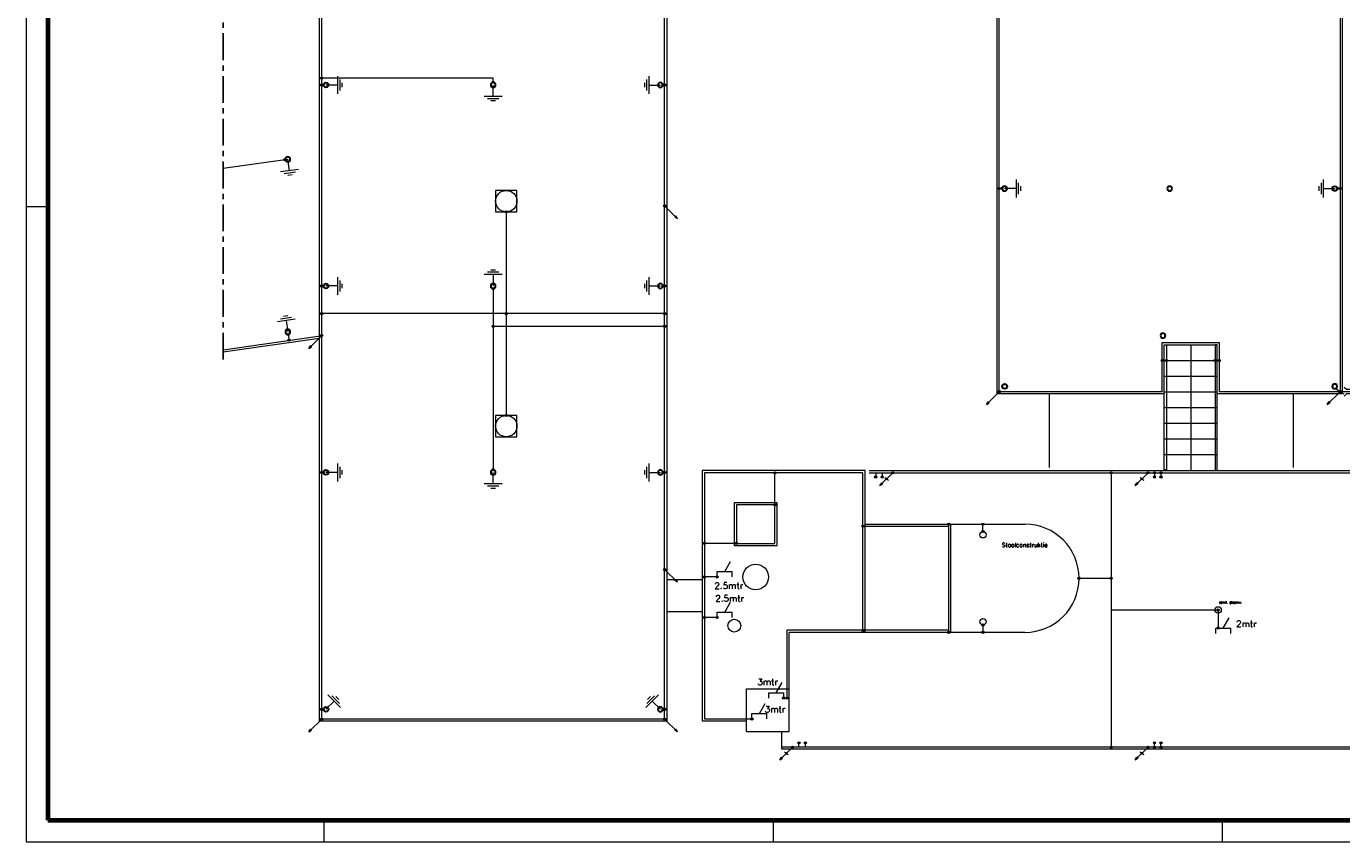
# Model space of a CAD drawing. Header units: millimetres. Extents: x -1609 to 2109, y 0 to 841.
# Tile 31 of 65: x 500 to 1115, y 0 to 381. Entities that reach past the tile are written whole.
import ezdxf

# ---------------------------------------------------------------- set-up
doc = ezdxf.new("R2010")
doc.units = ezdxf.units.MM
doc.linetypes.add('CENTER', pattern=[2, 1.25, -0.25, 0.25, -0.25])
for name, color, linetype, lineweight in [('a. Symbolen', 7, 'Continuous', 18), ('a_Gebouw_0.20', 251, 'Continuous', 20), ('a_Tekst 25', 7, 'Continuous', 25), ('b_Aardelektrode', 10, 'Continuous', 18), ('b_Al_50mm²', 10, 'Continuous', 18), ('b_Cu_50mm²', 10, 'Continuous', 18), ('b_Spits', 10, 'Continuous', 18), ('b_Verbinding', 10, 'Continuous', 18)]:
    doc.layers.add(name, color=color, linetype=linetype, lineweight=lineweight)
doc.layers.add('CENTER', color=5, linetype='CENTER')
doc.layers.add('RVB_ALG_TEKENBLAD_ALGEMEEN', color=2, linetype='Continuous')
doc.styles.get("Standard").update_dxf_attribs({"font": 'txt.shx'})

# ---------------------------------------------------------------- blocks, each defined once
blk = doc.blocks.new('LOSMEETKOPL')
at = {"color": 0, "linetype": 'Continuous'}
for p, q in [((0, 0), (-1, -1.73)), ((-0.5, 0.33), (-0.5, -0.33)), ((-0.3, 0.52), (-0.3, -0.52)), ((-0.1, 0.59), (-0.1, -0.59)), ((0, 0), (1, 1.73)), ((0.1, 0.59), (0.1, -0.59)), ((0.3, 0.52), (0.3, -0.52)), ((0.5, 0.33), (0.5, -0.33))]:
    blk.add_line(p, q, dxfattribs=at)
blk.add_circle((0, 0), 0.6, dxfattribs=at)
blk = doc.blocks.new('PIJL')
at = {"linetype": 'Continuous'}
for p, q in [((-425, -736), (0, 0)), ((-425, -736), (-380, -589)), ((-377, -597), (-414, -716)), ((-374, -605), (-402, -697)), ((-371, -612), (-391, -677)), ((-320, -624), (-380, -589)), ((-328, -625), (-377, -597)), ((-337, -626), (-374, -605)), ((-345, -627), (-371, -612)), ((-425, -736), (-320, -624)), ((-414, -716), (-328, -625)), ((-402, -697), (-337, -626)), ((-391, -677), (-345, -627)), ((-368, -620), (-379, -657)), ((-379, -657), (-353, -629)), ((-353, -629), (-368, -620)), ((-365, -627), (-368, -638)), ((-368, -638), (-361, -630)), ((-361, -630), (-365, -627))]:
    blk.add_line(p, q, dxfattribs=at)
blk = doc.blocks.new('VAARDMEET13')
at = {"color": 0, "linetype": 'Continuous'}
for p, q in [((-1, 8), (-2, 9.07)), ((-1, 2), (-1, 8)), ((0, -5), (0, 12)), ((1, 8), (2, 9.07)), ((1, 2), (1, 8)), ((-4, 0), (4, 0)), ((-1, 2), (-2, 0.93)), ((1, 2), (2, 0.93)), ((-2.5, -1), (2.5, -1)), ((-1, -2), (1, -2)), ((-0.35, -3.5), (0.35, -3.5)), ((0, -5), (-0.35, -3.5)), ((-0.28, -3.55), (0.28, -3.55)), ((0, -4.77), (-0.28, -3.55)), ((-0.22, -3.61), (0.22, -3.61)), ((0, -4.54), (-0.22, -3.61)), ((-0.15, -3.66), (0.15, -3.66)), ((0, -4.32), (-0.15, -3.66)), ((-0.09, -3.71), (0.09, -3.71)), ((0, -4.09), (-0.09, -3.71)), ((-0.02, -3.76), (0.02, -3.76)), ((0, -3.86), (-0.02, -3.76)), ((0, -5), (0.35, -3.5)), ((0.28, -3.55), (0, -4.77)), ((0.22, -3.61), (0, -4.54)), ((0.15, -3.66), (0, -4.32)), ((0.09, -3.71), (0, -4.09)), ((0.02, -3.76), (0, -3.86))]:
    blk.add_line(p, q, dxfattribs=at)
at = {"linetype": 'Continuous'}
blk.add_blockref('LOSMEETKOPL', (0, 11), dxfattribs=at)
blk = doc.blocks.new('A$C617B9A07')
at = {"layer": 'b_Verbinding'}
blk.add_hatch(color=256, dxfattribs=at).paths.add_polyline_path([(48, 1, 1), (-52, 1, 1)])
at = {"layer": 'b_Verbinding', "linetype": 'Continuous'}
blk.add_circle((-2, 1), 50, dxfattribs=at)
blk = doc.blocks.new('A$C6218D69D')
at = {"layer": 'a. Symbolen'}
for radius in [129, 129, 95]:
    blk.add_circle((0, 0), radius, dxfattribs=at)
blk = doc.blocks.new('A$C6218DA18')
at = {"layer": 'b_Verbinding'}
blk.add_circle((-2, 1), 50, dxfattribs=at)
blk.add_blockref('A$C617B9A07', (0, 0), dxfattribs=at)
blk = doc.blocks.new('A$C621C7B22')
at = {"layer": 'b_Aardelektrode', "transparency": 33554687}
for p, q in [((536, 0), (0, 0)), ((536, -418), (536, 418)), ((641, -261), (641, 261)), ((745, -104), (745, 104))]:
    blk.add_line(p, q, dxfattribs=at)
blk = doc.blocks.new('*U25')
at = {"color": 1, "linetype": 'Continuous', "lineweight": 18}
blk.add_lwpolyline([(-1609, 0), (0, 0), (0, 841), (-1609, 841)], close=True, dxfattribs=at)
at = {"color": 5, "linetype": 'Continuous', "lineweight": 70}
blk.add_lwpolyline([(-1599, 10), (-10, 10), (-10, 831), (-1599, 831)], close=True, dxfattribs=at)
at = {"color": 1, "linetype": 'Continuous', "lineweight": 18, "flags": 128}
for points in [[(-1609, 297), (-1599, 297)], [(-1470, 10), (-1470, 0)], [(-1260, 10), (-1260, 0)], [(-1050, 10), (-1050, 0)]]:
    blk.add_lwpolyline(points, dxfattribs=at)

msp = doc.modelspace()

# ---------------------------------------------------------------- linework, layer by layer
at = {"layer": 'a_Gebouw_0.20'}
for p, q in [((592, 229.02), (636.92, 235.5)), ((1031.85, 173.89), (1031.85, 232.38)), ((1031.85, 232.38), (1032.84, 232.38)), ((1032.84, 232.38), (1032.84, 173.89)), ((1056.57, 232.38), (1055.59, 232.38)), ((1055.59, 232.38), (1055.59, 173.69)), ((1056.57, 173.69), (1056.57, 232.38)), ((892.03, 173.52), (815.91, 173.52)), ((815.91, 173.52), (815.91, 56.51)), ((892.03, 97.87), (892.03, 173.52)), ((894, 173.52), (1354.67, 173.52)), ((1032.84, 173.89), (1031.85, 173.89)), ((1055.59, 173.69), (1056.57, 173.69)), ((892.03, 148.52), (966.71, 148.52)), ((932.13, 97.87), (932.13, 148.52)), ((992.03, 123.19), (992.03, 123.19)), ((815.91, 122.52), (799.34, 122.52)), ((815.91, 107.52), (799.34, 107.52)), ((856.58, 51.51), (856.58, 97.87)), ((966.71, 97.87), (856.58, 97.87)), ((836.58, 71.51), (856.58, 71.51)), ((836.58, 51.51), (836.58, 71.51)), ((815.91, 56.51), (836.58, 56.51)), ((836.58, 51.51), (856.58, 51.51)), ((853.14, 43.22), (853.14, 51.51)), ((1354.67, 43.22), (853.14, 43.22))]:
    msp.add_line(p, q, dxfattribs=at)
for points in [[(637.06, 647.53), (799.34, 647.53), (799.34, 56.32)], [(799.34, 56.32), (637.06, 56.32), (637.06, 647.53)], [(976.71, 209.41), (953.74, 209.41), (953.74, 401.43), (1115.04, 401.43), (1115.04, 209.41), (1056.57, 209.41)], [(1031.85, 232.38), (1056.57, 232.38)], [(1044.21, 232.38), (1044.21, 173.69)], [(1031.85, 225.04), (1056.57, 225.04)], [(1031.85, 217.71), (1056.57, 217.71)], [(1031.85, 209.41), (976.71, 209.41)], [(978.19, 174.95), (978.19, 209.59)], [(1031.85, 210.37), (1056.57, 210.37)], [(1092.22, 174.95), (1092.22, 209.41)], [(1031.85, 203.04), (1056.57, 203.04)], [(1031.85, 195.7), (1056.57, 195.7)], [(1031.85, 188.36), (1056.57, 188.36)], [(1031.85, 181.03), (1056.57, 181.03)]]:
    msp.add_lwpolyline(points, dxfattribs=at)
for points in [[(719.34, 294.53), (729.34, 294.53), (729.34, 304.53), (719.34, 304.53)], [(719.34, 189.32), (729.34, 189.32), (729.34, 199.32), (719.34, 199.32)], [(830.91, 138.52), (850.91, 138.52), (850.91, 158.52), (830.91, 158.52)]]:
    msp.add_lwpolyline(points, close=True, dxfattribs=at)
for centre, radius in [((724.34, 299.53), 5), ((724.34, 194.32), 5), ((947.13, 143.52), 1.5), ((840.91, 123.78), 6), ((1057.03, 108.37), 1.5), ((830.91, 101.04), 3), ((947.13, 102.87), 1.5)]:
    msp.add_circle(centre, radius, dxfattribs=at)
for start, end in [(0, 90), (270, 0)]:
    msp.add_arc((966.71, 123.19), 25.32, start, end, dxfattribs=at)
at = {"layer": 'b_Al_50mm²'}
for p, q in [((638.06, 57.32), (638.06, 646.53)), ((798.34, 57.32), (798.34, 646.53)), ((724.34, 294.54), (724.32, 199.32)), ((798.34, 246.92), (638.06, 246.92)), ((592, 230.03), (637.57, 236.6)), ((1032.84, 225.04), (1030.85, 225.04)), ((1055.59, 225.04), (1057.57, 225.04)), ((891.03, 172.52), (816.91, 172.52)), ((816.91, 172.52), (816.91, 57.51)), ((849.91, 157.52), (849.91, 172.52)), ((891.03, 98.87), (891.03, 172.52)), ((894, 172.52), (1353.67, 172.52)), ((897, 172.52), (897, 170.52)), ((900, 172.52), (900, 170.52)), ((1007.03, 172.52), (1007.03, 44.22)), ((1027.3, 172.52), (1027.3, 170.52)), ((1030.3, 172.52), (1030.3, 170.52)), ((931.13, 97.87), (931.13, 148.52)), ((947.13, 145.02), (947.13, 148.52)), ((891.03, 147.52), (931.13, 147.52)), ((831.91, 139.52), (816.91, 139.52)), ((822.41, 123.78), (816.91, 123.78)), ((992.03, 123.19), (1007.03, 123.19)), ((822.41, 104.81), (816.91, 104.81)), ((1007.03, 108.37), (1057.03, 108.37)), ((1057.03, 108.37), (1057.03, 99.91)), ((891.03, 98.87), (855.58, 98.87)), ((855.58, 67.16), (855.58, 98.87)), ((931.13, 98.87), (891.03, 98.87)), ((947.13, 101.37), (947.13, 97.87)), ((853.98, 67.16), (855.58, 67.16)), ((798.34, 57.32), (638.06, 57.32)), ((816.91, 57.51), (839.13, 57.51)), ((1353.67, 44.22), (853.14, 44.22)), ((861.14, 44.22), (861.14, 46.22)), ((864.14, 44.22), (864.14, 46.22)), ((1027.3, 44.22), (1027.3, 46.22)), ((1030.3, 44.22), (1030.3, 46.22))]:
    msp.add_line(p, q, dxfattribs=at)
at = {"layer": 'b_Al_50mm²', "color": 3}
for p, q in [((718.2, 357.04), (638.06, 357.04)), ((718.2, 355.13), (718.2, 357.04)), ((638.77, 353.84), (638.06, 353.84)), ((797.63, 353.84), (798.34, 353.84)), ((620.97, 318.91), (592, 314.73)), ((954.74, 305.42), (956.29, 305.42)), ((1112.83, 305.42), (1114.04, 305.42)), ((638.77, 259.86), (638.06, 259.86)), ((718.2, 258.57), (718.2, 173.97)), ((797.63, 259.86), (798.34, 259.86)), ((622.43, 237.14), (622.81, 234.48)), ((638.77, 172.68), (638.06, 172.68)), ((797.63, 172.68), (798.34, 172.68)), ((638.77, 61.91), (638.06, 61.91)), ((797.63, 61.91), (798.34, 61.91))]:
    msp.add_line(p, q, dxfattribs=at)
at = {"layer": 'b_Al_50mm²', "color": 3, "extrusion": (0.422843, 0, 0.906203)}
msp.add_line((718.2, 241.01), (798.34, 241.01), dxfattribs=at)
at = {"layer": 'b_Al_50mm²'}
for points in [[(1030.85, 210.41), (954.74, 210.41), (954.74, 400.43), (1114.04, 400.43), (1114.04, 210.41), (1057.57, 210.41)], [(1030.85, 210.41), (1030.85, 233.38), (1057.57, 233.38), (1057.57, 210.41)]]:
    msp.add_lwpolyline(points, dxfattribs=at)
msp.add_lwpolyline([(831.91, 139.52), (849.91, 139.52), (849.91, 157.52), (831.91, 157.52)], close=True, dxfattribs=at)
at = {"layer": 'b_Spits', "linetype": 'Continuous'}
for p, q in [((826.41, 126.28), (829.16, 131.04)), ((822.91, 126.28), (829.91, 126.28)), ((822.91, 123.78), (822.91, 126.28)), ((829.91, 123.78), (829.91, 126.28)), ((826.41, 107.31), (829.16, 112.07)), ((822.91, 107.31), (829.91, 107.31)), ((822.91, 104.81), (822.91, 107.31)), ((829.91, 104.81), (829.91, 107.31)), ((1059.46, 99.91), (1062.21, 104.67)), ((1055.96, 99.91), (1062.96, 99.91)), ((1055.96, 97.41), (1055.96, 99.91)), ((1062.96, 97.41), (1062.96, 99.91)), ((850.48, 69.66), (853.23, 74.43)), ((846.98, 69.66), (853.98, 69.66)), ((846.98, 67.16), (846.98, 69.66)), ((853.98, 67.16), (853.98, 69.66)), ((842.63, 59.91), (845.38, 64.68)), ((839.13, 59.91), (846.13, 59.91)), ((839.13, 57.41), (839.13, 59.91)), ((846.13, 57.41), (846.13, 59.91))]:
    msp.add_line(p, q, dxfattribs=at)
at = {"layer": 'b_Verbinding', "linetype": 'Continuous'}
for centre in [(798.34, 297.32), (724.34, 294.54), (638.06, 246.92), (798.34, 246.92), (638.06, 236.68), (1030.85, 225.04), (1032.84, 225.04), (1055.59, 225.04), (1057.57, 225.04), (954.74, 210.41), (1114.04, 210.41), (724.32, 199.32), (849.91, 172.52), (905, 172.52), (1007.03, 172.52), (1024.3, 172.52), (897, 170.52), (900, 170.52), (1027.3, 170.52), (1030.3, 170.52), (849.91, 157.52), (891.03, 147.52), (931.13, 148.52), (947.13, 148.52), (947.13, 145.02), (816.91, 139.52), (831.91, 139.52), (798.34, 127.32), (816.91, 123.78), (822.91, 123.78), (992.03, 123.19), (1007.03, 123.19), (816.91, 104.81), (822.91, 104.81), (891.03, 98.87), (931.13, 97.87), (947.13, 101.37), (947.13, 97.87), (1057.03, 99.91), (853.98, 67.16), (855.64, 67.12), (638.06, 57.32), (798.34, 57.32), (839.13, 57.41), (858.14, 44.22), (861.14, 46.22), (864.14, 46.22), (1007.03, 44.22), (1024.3, 44.22), (1027.3, 46.22), (1030.3, 46.22)]:
    msp.add_circle(centre, 0.5, dxfattribs=at)
at = {"layer": 'CENTER', "ltscale": 10}
msp.add_line((592, 638.01), (592, 223.5), dxfattribs=at)

# ---------------------------------------------------------------- block references
at = {"yscale": 0.009999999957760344, "zscale": 0.009999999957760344}
for p, xscale in [((640.06, 353.84), 0.009999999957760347), ((957.24, 305.42), -0.009999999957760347), ((1034.39, 305.42), -0.009999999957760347), ((1111.54, 305.42), 0.009999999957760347), ((640.06, 259.86), 0.009999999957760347), ((1031.23, 236.67), -0.009999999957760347), ((640.06, 172.68), 0.009999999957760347), ((640.06, 61.91), 0.009999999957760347)]:
    msp.add_blockref('A$C6218D69D', p, dxfattribs=dict(at, xscale=xscale))
for p, xscale, rotation in [((718.2, 353.84), -0.009999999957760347, 359.9999999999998), ((796.34, 353.84), -0.009999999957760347, 359.9999999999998), ((622.24, 319.09), -0.009999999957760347, 196.4200000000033), ((718.2, 259.86), -0.009999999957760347, 359.9999999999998), ((796.34, 259.86), -0.009999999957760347, 359.9999999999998), ((622.24, 238.42), -0.009999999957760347, 196.4200000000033), ((957.24, 212.91), 0.009999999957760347, 180), ((1111.54, 212.91), -0.009999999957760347, 180), ((718.2, 172.68), -0.009999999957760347, 359.9999999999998), ((796.34, 172.68), -0.009999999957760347, 359.9999999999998), ((796.34, 61.91), -0.009999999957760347, 359.9999999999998)]:
    msp.add_blockref('A$C6218D69D', p, dxfattribs=dict(at, xscale=xscale, rotation=rotation))
at = {"layer": 'b_Aardelektrode', "rotation": 90}
msp.add_blockref('VAARDMEET13', (1125.04, 210.41), dxfattribs=at)
at = {"layer": 'b_Al_50mm²', "color": 3, "xscale": 0.009999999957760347, "yscale": 0.009999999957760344, "zscale": 0.009999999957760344}
for p in [(638.09, 357.04), (638.09, 353.84), (638.8, 353.84), (718.23, 355.13), (797.66, 353.84), (798.37, 353.84), (620.97, 318.91), (954.74, 305.42), (955.95, 305.42), (1112.83, 305.42), (1114.04, 305.42), (638.09, 259.85), (638.8, 259.85), (718.23, 258.56), (797.66, 259.85), (798.37, 259.85), (798.37, 246.92), (718.23, 241), (798.37, 241), (622.43, 237.14), (622.81, 234.48), (638.09, 172.68), (638.8, 172.68), (718.23, 173.97), (797.66, 172.68), (798.37, 172.68), (638.09, 61.91), (638.8, 61.91), (797.66, 61.91), (798.37, 61.91)]:
    msp.add_blockref('A$C6218DA18', p, dxfattribs=at)
at = {"layer": 'b_Al_50mm²', "color": 3, "yscale": 0.009999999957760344, "zscale": 0.009999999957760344}
for p, xscale, rotation in [((640.06, 353.84), -0.009999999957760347, 180.0000000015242), ((796.34, 353.84), 0.009999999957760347, 179.9999999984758), ((718.2, 353.84), -0.009999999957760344, 90.00000000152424), ((622.24, 319.09), -0.009999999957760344, 98.21000000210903), ((957.24, 305.42), -0.009999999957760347, 180.0000000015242), ((1111.54, 305.42), 0.009999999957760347, 179.9999999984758), ((718.2, 259.86), 0.009999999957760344, 89.99999999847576), ((640.06, 259.86), -0.009999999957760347, 180.0000000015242), ((796.34, 259.86), 0.009999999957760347, 179.9999999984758), ((622.24, 238.42), 0.009999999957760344, 98.20999999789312), ((640.06, 172.68), -0.009999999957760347, 180.0000000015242), ((718.2, 172.68), -0.009999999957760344, 90.00000000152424), ((796.34, 172.68), 0.009999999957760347, 179.9999999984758), ((640.06, 61.91), -0.009999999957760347, 225), ((796.34, 61.91), 0.009999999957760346, 135)]:
    msp.add_blockref('A$C621C7B22', p, dxfattribs=dict(at, xscale=xscale, rotation=rotation))
at = {"layer": 'b_Cu_50mm²', "yscale": 0.009999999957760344, "zscale": 0.009999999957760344}
for p, xscale, rotation in [((798.34, 297.32), -0.009999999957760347, 15.00000000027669), ((638.06, 236.68), 0.009999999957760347, 344.9999999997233), ((954.74, 210.41), 0.009999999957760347, 344.9999999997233), ((1114.04, 210.41), 0.009999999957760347, 344.9999999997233), ((905, 172.52), 0.009999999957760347, 344.9999999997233), ((1024.3, 172.52), 0.009999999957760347, 344.9999999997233), ((798.34, 127.32), -0.009999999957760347, 15.00000000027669), ((638.06, 57.32), 0.009999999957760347, 344.9999999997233), ((798.34, 57.32), -0.009999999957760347, 15.00000000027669), ((858.14, 44.22), 0.009999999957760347, 344.9999999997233), ((1024.3, 44.22), 0.009999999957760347, 344.9999999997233)]:
    msp.add_blockref('PIJL', p, dxfattribs=dict(at, xscale=xscale, rotation=rotation))
at = {"layer": 'b_Verbinding', "xscale": 0.009999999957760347, "yscale": 0.009999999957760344, "zscale": 0.009999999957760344}
for p in [(798.37, 297.31), (724.37, 294.53), (638.09, 246.92), (724.37, 246.92), (638.09, 236.67), (1030.88, 225.04), (1032.86, 225.04), (1055.61, 225.04), (1057.59, 225.04), (954.77, 210.41), (724.34, 199.32), (849.94, 172.51), (905.02, 172.51), (1007.06, 172.51), (1024.33, 172.51), (1027.33, 172.51), (1030.33, 172.51), (897.02, 170.51), (900.02, 170.51), (1027.33, 170.51), (1030.33, 170.51), (849.94, 157.51), (931.16, 148.51), (947.16, 148.51), (947.16, 145.01), (816.94, 139.51), (831.94, 139.51), (798.37, 127.31), (816.94, 123.77), (822.94, 123.77), (992.06, 123.19), (1007.06, 123.19), (816.94, 104.81), (822.94, 104.81), (1057.06, 108.36), (931.16, 97.87), (947.16, 101.37), (947.16, 97.87), (1057.06, 99.91), (854, 67.16), (855.67, 67.11), (638.09, 57.31), (798.37, 57.31), (839.16, 57.41), (858.16, 44.21), (861.16, 46.21), (864.16, 46.21), (1007.06, 44.21), (1024.33, 44.21), (1027.33, 46.21), (1027.33, 44.21), (1030.33, 46.21), (1030.33, 44.21)]:
    msp.add_blockref('A$C617B9A07', p, dxfattribs=at)
at = {"layer": 'b_Verbinding', "xscale": 0.4999999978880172, "yscale": 0.4999999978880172, "zscale": 0.4999999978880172, "rotation": 270}
for p in [(902.1, 169.6), (1021.4, 169.6), (855.23, 41.3), (1021.4, 41.3)]:
    msp.add_blockref('LOSMEETKOPL', p, dxfattribs=at)
at = {"layer": 'RVB_ALG_TEKENBLAD_ALGEMEEN', "transparency": 16777216}
msp.add_blockref('*U25', (2109, 0), dxfattribs=at)

# ---------------------------------------------------------------- texts
at = {"layer": 'a_Gebouw_0.20', "insert": (955.92, 139.75), "char_height": 2, "width": 25993.1999, "attachment_point": 1}
msp.add_mtext('Staalconstruktie', dxfattribs=at)
at = {"layer": 'a_Tekst 25', "linetype": 'Continuous', "width": 20.5, "attachment_point": 1}
for s, insert, char_height in [('2.5mtr', (821.59, 121.2), 3), ('2.5mtr', (822, 115.27), 3), ('aansl. glazenw.', (1057.51, 112.46), 1), ('2mtr', (1065.45, 103.41), 3), ('3mtr', (841.68, 76.21), 3), ('3mtr', (845.13, 63.41), 3)]:
    msp.add_mtext(s, dxfattribs=dict(at, insert=insert, char_height=char_height))

doc.saveas('drawing.dxf')
